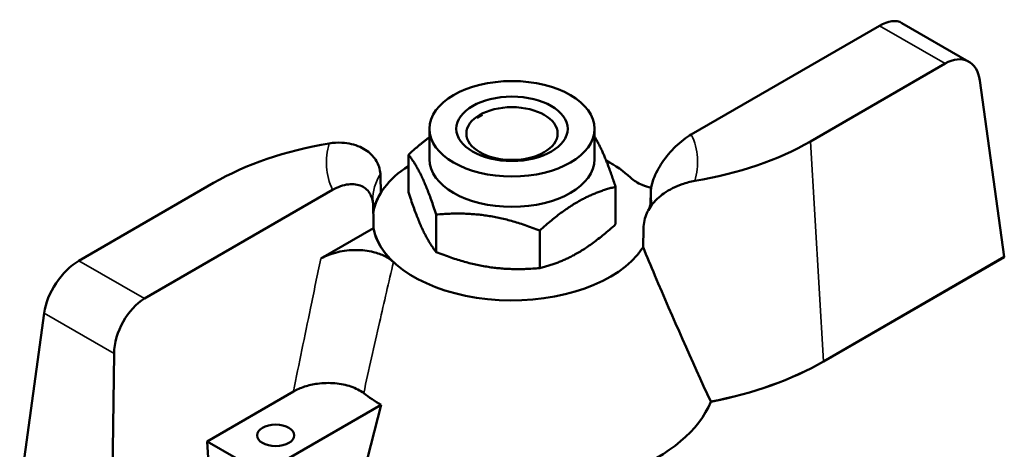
# Model space of a CAD drawing. Header units: millimetres. Extents: x 38 to 191, y 80 to 255.
# Tile 5 of 9: x 138 to 191, y 126 to 149. Entities that reach past the tile are written whole.
import ezdxf

# ---------------------------------------------------------------- set-up
doc = ezdxf.new("R2010")
doc.units = ezdxf.units.MM
doc.layers.add('Видимые тонкие (ГОСТ)', color=7, linetype='Continuous', lineweight=35)
doc.layers.add('Видимый контур (ГОСТ)', color=7, linetype='Continuous', lineweight=50)

msp = doc.modelspace()

# ---------------------------------------------------------------- linework, layer by layer
at = {"layer": 'Видимые тонкие (ГОСТ)'}
for p, q in [((184.739, 149.036), (188.274, 146.995)), ((181.732, 130.978), (181.025, 142.809)), ((145.163, 134.352), (141.628, 136.393)), ((139.751, 133.58), (143.517, 131.405)), ((181.732, 130.97), (181.732, 130.978))]:
    msp.add_line(p, q, dxfattribs=at)
for centre, major_axis, start_param, end_param in [((164.951, 141.694), (10, 0), 6.107552, 6.544982), ((164.951, 141.694), (-10, 0), 6.107552, 6.544981), ((164.951, 139.653), (-7.5, 0), 5.951442, 6.283185), ((164.951, 139.653), (7.5, 0), 0, 0.087172)]:
    msp.add_ellipse(centre, major_axis=major_axis, ratio=0.57735, start_param=start_param, end_param=end_param, dxfattribs=at)
for points, knots in [([(154.656, 136.508), (154.468, 135.618), (154.282, 134.727), (154.098, 133.837), (153.788, 132.343), (153.482, 130.85), (153.179, 129.357)], [0.7386286, 0.7386286, 0.7386286, 0.7386286, 1.0250901, 1.0250901, 1.0250901, 1.5059646, 1.5059646, 1.5059646, 1.5059646]), ([(156.964, 129.267), (157.244, 130.537), (157.527, 131.805), (157.815, 133.072), (158.061, 134.156), (158.311, 135.239), (158.566, 136.32)], [-1.4385765, -1.4385765, -1.4385765, -1.4385765, -1.0250901, -1.0250901, -1.0250901, -0.6709784, -0.6709784, -0.6709784, -0.6709784])]:
    msp.add_open_spline(points, degree=3, knots=knots, dxfattribs=at)
at = {"layer": 'Видимый контур (ГОСТ)'}
for p, q in [((174.61, 143.188), (184.739, 149.036)), ((189.561, 147.097), (185.952, 149.181)), ((188.274, 146.995), (181.025, 142.809)), ((191.467, 136.599), (190.151, 146.082)), ((163.363, 144.247), (163.074, 144.08)), ((160.501, 141.857), (160.501, 143.49)), ((169.401, 141.857), (169.401, 143.49)), ((159.374, 140.078), (159.374, 142.096)), ((141.628, 136.393), (148.877, 140.578)), ((155.292, 140.2), (145.163, 134.352)), ((170.528, 138.352), (170.528, 140.371)), ((157.675, 139.642), (157.675, 139.642)), ((160.869, 136.858), (160.869, 138.876)), ((157.491, 138.145), (154.656, 136.508)), ((166.445, 135.995), (166.445, 138.013)), ((171.69, 136.69), (171.69, 136.69)), ((171.69, 136.69), (171.69, 136.69)), ((181.732, 130.978), (191.467, 136.599)), ((181.732, 130.97), (191.467, 136.591)), ((191.467, 136.591), (191.467, 136.599)), ((138.435, 123.944), (139.751, 133.58)), ((143.517, 131.405), (143.384, 121.077)), ((148.536, 126.676), (153.179, 129.357)), ((157.901, 128.642), (152.93, 125.772)), ((157.173, 125.772), (157.901, 128.642)), ((148.536, 126.676), (148.688, 124.139)), ((150.102, 125.772), (148.536, 126.676))]:
    msp.add_line(p, q, dxfattribs=at)
for centre, major_axis, ratio, start_param, end_param in [((184.613, 147.068), (-1.375, -2.092), 0.534836, 3.172506, 3.957904), ((188.401, 144.881), (1.105, 2.247), 0.61692, 5.543904, 7.027434), ((159.142, 134.652), (14.517, 0), 0.57735, 1.852623, 2.356194), ((170.76, 148.736), (-14.517, 0), 0.57735, 1.852625, 2.356194), ((164.951, 141.857), (4.45, 0), 0.57735, 3.141593, 6.283185), ((164.951, 138.591), (7.5, 0), 0.57735, 0.552145, 0.828038), ((164.951, 138.591), (-7.5, 0), 0.57735, 5.550783, 6.191904), ((164.951, 84.539), (-5.517, -82.726), 0.061417, 2.300015, 2.310138), ((164.951, 84.539), (5.137, -88.846), 0.061507, 4.045074, 4.06113), ((164.951, 138.591), (-7.5, 0), 0.57735, 0.103205, 2.687163), ((164.951, 138.591), (-7.5, 0), 0.57735, 0.103226, 0.551571), ((141.501, 134.425), (-1.375, -2.092), 0.534805, 3.957923, 5.441452), ((170.759, 145.64), (15.529, 0), 0.57735, 4.772364, 4.772365), ((145.289, 132.238), (1.105, 2.247), 0.616893, 0.744282, 2.227812), ((170.76, 137.313), (15.517, 0), 0.57735, 5.033207, 5.497787), ((170.76, 137.305), (15.517, 0), 0.57735, 5.033467, 5.497787), ((164.951, 132.712), (-9.971, 0), 0.57735, 0.641743, 0.785397), ((164.951, 130.263), (11, 0), 0.57735, 5.314952, 6.051385)]:
    msp.add_ellipse(centre, major_axis=major_axis, ratio=ratio, start_param=start_param, end_param=end_param, dxfattribs=at)
for centre, major_axis in [((164.951, 143.49), (-4.45, 0)), ((164.951, 143.49), (3, 0)), ((164.951, 143.235), (-2.458, 0)), ((152.223, 126.997), (1, 0))]:
    msp.add_ellipse(centre, major_axis=major_axis, ratio=0.57735, dxfattribs=at)
for points, knots in [([(174.61, 143.188), (174.341, 143.033), (174.02, 142.785), (173.516, 142.297), (173.242, 141.973), (172.863, 141.408), (172.683, 141.073), (172.486, 140.538), (172.425, 140.247), (172.423, 140.03)], [1.997133, 1.997133, 1.997133, 1.997133, 2.1112677, 2.1112677, 2.2193159, 2.2193159, 2.3152891, 2.3152891, 2.401232, 2.401232, 2.401232, 2.401232]), ([(157.86, 141.063), (157.856, 141.191), (157.834, 141.318), (157.724, 141.66), (157.602, 141.862), (157.256, 142.234), (157.027, 142.395), (156.47, 142.647), (156.14, 142.724), (155.567, 142.755), (155.336, 142.741), (155.105, 142.703)], [0.8404079, 0.8404079, 0.8404079, 0.8404079, 0.8906396, 0.8906396, 0.9791845, 0.9791845, 1.0766663, 1.0766663, 1.1860617, 1.1860617, 1.2579209, 1.2579209, 1.2579209, 1.2579209]), ([(171.337, 140.862), (171.501, 140.708), (171.716, 140.574), (172.12, 140.407), (172.28, 140.356), (172.449, 140.316)], [0, 0, 0, 0, 0.0941592, 0.0941592, 0.1492495, 0.1492495, 0.1492495, 0.1492495]), ([(172.042, 138.242), (172.046, 138.385), (172.069, 138.528), (172.178, 138.918), (172.3, 139.156), (172.646, 139.617), (172.875, 139.833), (173.432, 140.224), (173.762, 140.388), (174.335, 140.587), (174.566, 140.646), (174.797, 140.685)], [0.8404082, 0.8404082, 0.8404082, 0.8404082, 0.8906397, 0.8906397, 0.9791845, 0.9791845, 1.0766662, 1.0766662, 1.1860617, 1.1860617, 1.2579213, 1.2579213, 1.2579213, 1.2579213]), ([(155.292, 140.2), (155.561, 140.355), (155.883, 140.469), (156.386, 140.531), (156.66, 140.498), (157.039, 140.319), (157.219, 140.156), (157.417, 139.784), (157.477, 139.524), (157.48, 139.276)], [1.9971338, 1.9971338, 1.9971338, 1.9971338, 2.1112687, 2.1112687, 2.219317, 2.219317, 2.3152903, 2.3152903, 2.4012331, 2.4012331, 2.4012331, 2.4012331]), ([(157.46, 139.527), (157.459, 139.535), (157.458, 139.544), (157.456, 139.561), (157.455, 139.57), (157.454, 139.586), (157.453, 139.595), (157.452, 139.611), (157.452, 139.62), (157.451, 139.636), (157.451, 139.644), (157.451, 139.653)], [0.69993422, 0.69993422, 0.69993422, 0.69993422, 0.71702701, 0.71702701, 0.7341198, 0.7341198, 0.75121259, 0.75121259, 0.76830538, 0.76830538, 0.78539816, 0.78539816, 0.78539816, 0.78539816]), ([(172.451, 139.653), (172.451, 139.623), (172.449, 139.593), (172.443, 139.531), (172.438, 139.5), (172.423, 139.433), (172.414, 139.398), (172.39, 139.322), (172.374, 139.283), (172.337, 139.198), (172.315, 139.153), (172.289, 139.105)], [3.9269908, 3.9269908, 3.9269908, 3.9269908, 3.988927, 3.988927, 4.0508632, 4.0508632, 4.1127994, 4.1127994, 4.1747356, 4.1747356, 4.2366718, 4.2366718, 4.2366718, 4.2366718]), ([(158.563, 136.322), (158.437, 136.44), (158.281, 136.546), (157.916, 136.729), (157.711, 136.803), (157.194, 136.931), (156.878, 136.968), (156.216, 136.971), (155.878, 136.932), (155.223, 136.777), (154.915, 136.658), (154.656, 136.508)], [-0.453935, -0.453935, -0.453935, -0.453935, -0.3816291, -0.3816291, -0.3089202, -0.3089202, -0.21252, -0.21252, -0.1100409, -0.1100409, 0, 0, 0, 0]), ([(172.008, 137.125), (171.968, 137.061), (171.925, 136.997), (171.821, 136.852), (171.758, 136.77), (171.69, 136.69)], [0.81408874, 0.81408874, 0.81408874, 0.81408874, 0.84754367, 0.84754367, 0.89115663, 0.89115663, 0.89115663, 0.89115663]), ([(175.653, 128.811), (174.636, 131.024), (173.627, 133.295), (172.433, 136.11), (172.22, 136.617), (172.008, 137.125)], [3.915997, 3.915997, 3.915997, 3.915997, 4.747981, 4.747981, 4.929942, 4.929942, 4.929942, 4.929942]), ([(156.964, 129.267), (156.778, 129.411), (156.545, 129.532), (156.012, 129.714), (155.72, 129.774), (155.1, 129.827), (154.779, 129.818), (154.226, 129.743), (153.994, 129.69), (153.558, 129.548), (153.357, 129.459), (153.179, 129.357)], [0, 0, 0, 0, 0.0934584, 0.0934584, 0.1857892, 0.1857892, 0.2814632, 0.2814632, 0.355999, 0.355999, 0.4313472, 0.4313472, 0.4313472, 0.4313472])]:
    msp.add_open_spline(points, degree=3, knots=knots, dxfattribs=at)
for points, weights in [([(159.374, 142.096), (159.969, 142.638), (160.501, 143.034)], [1, 1.04062168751, 1.05991026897]), ([(169.401, 143.064), (169.936, 142.186), (170.528, 140.371)], [1.05511859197, 1.1188186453, 1]), ([(160.869, 138.876), (160.121, 141.166), (159.374, 142.096)], [1, 1.15470053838, 1]), ([(159.374, 140.078), (160.121, 137.787), (160.869, 136.858)], [1, 1.15470053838, 1]), ([(170.528, 140.371), (168.487, 139.872), (166.445, 138.013)], [1, 1.15470053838, 1]), ([(166.445, 138.013), (163.657, 139.125), (160.869, 138.876)], [1, 1.15470053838, 1]), ([(166.445, 135.995), (168.487, 136.493), (170.528, 138.352)], [1, 1.15470053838, 1]), ([(160.869, 136.858), (163.657, 135.746), (166.445, 135.995)], [1, 1.15470053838, 1])]:
    msp.add_rational_spline(points, weights, degree=2, dxfattribs=at)
for points in [[(157.894, 140.057), (157.882, 140.392), (157.871, 140.728), (157.86, 141.063)], [(157.676, 139.642), (157.736, 139.782), (157.809, 139.92), (157.894, 140.057)], [(157.483, 138.986), (157.518, 139.204), (157.582, 139.424), (157.676, 139.642)], [(172.008, 137.125), (172.02, 137.498), (172.031, 137.87), (172.042, 138.242)], [(158.566, 136.32), (158.565, 136.321), (158.564, 136.321), (158.563, 136.322)], [(175.653, 128.811), (175.654, 128.809), (175.656, 128.806), (175.657, 128.804)]]:
    msp.add_open_spline(points, degree=3, dxfattribs=at)

doc.saveas('drawing.dxf')
